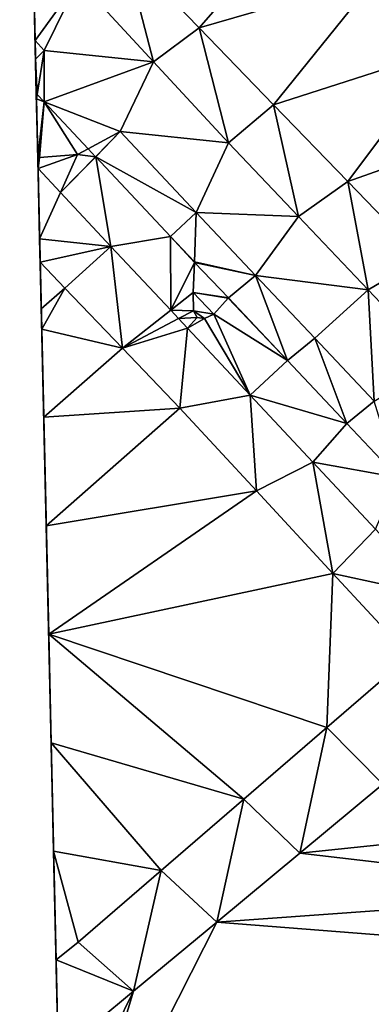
# Model space of a CAD drawing. Header units: inches. Extents: x 572956 to 573089, y 7035613 to 7035744.
# Tile 2 of 13: x 572956 to 572972, y 7035658 to 7035702. Entities that reach past the tile are written whole.
import ezdxf

# ---------------------------------------------------------------- set-up
doc = ezdxf.new("R2010")
doc.units = ezdxf.units.IN
doc.header["$MEASUREMENT"] = 0
doc.layers.add('Terreng_ortofoto', color=10, linetype='Continuous')

msp = doc.modelspace()

# ---------------------------------------------------------------- linework, layer by layer
at = {"layer": 'Terreng_ortofoto'}
for points in [[(572958.236, 7035652.486, 38.333), (572956.939, 7035709.277, 37.578), (572956.456, 7035730.422, 39.317)], [(572958.236, 7035652.486, 38.333), (572956.456, 7035730.422, 39.317), (572959.141, 7035612.858, 38.73)], [(572958.236, 7035652.486, 38.333), (572957.248, 7035695.75, 38), (572956.939, 7035709.277, 37.578)], [(572957.248, 7035695.75, 38), (572957.184, 7035698.554, 37.981), (572956.939, 7035709.277, 37.578)], [(572957.131, 7035700.878, 37.929), (572956.981, 7035707.447, 37.732), (572956.939, 7035709.277, 37.578)], [(572957.131, 7035700.878, 37.929), (572956.939, 7035709.277, 37.578), (572957.184, 7035698.554, 37.981)], [(572957.131, 7035700.878, 37.929), (572957.021, 7035705.703, 37.879), (572956.981, 7035707.447, 37.732)], [(572964.342, 7035701.435, 37.69), (572969.11, 7035706.92, 37.43), (572961.08, 7035704.811, 37.66)], [(572964.342, 7035701.435, 37.69), (572972.165, 7035703.713, 37.53), (572969.11, 7035706.92, 37.43)], [(572957.131, 7035700.878, 37.929), (572959.037, 7035703.52, 37.893), (572957.021, 7035705.703, 37.879)], [(572962.333, 7035699.95, 37.917), (572961.08, 7035704.811, 37.66), (572959.037, 7035703.52, 37.893)], [(572962.333, 7035699.95, 37.917), (572964.342, 7035701.435, 37.69), (572961.08, 7035704.811, 37.66)], [(572957.534, 7035700.448, 37.934), (572959.037, 7035703.52, 37.893), (572957.131, 7035700.878, 37.929)], [(572962.333, 7035699.95, 37.917), (572959.037, 7035703.52, 37.893), (572957.534, 7035700.448, 37.934)], [(572967.604, 7035698.059, 37.72), (572972.165, 7035703.713, 37.53), (572964.342, 7035701.435, 37.69)], [(572975.22, 7035700.507, 37.63), (572972.165, 7035703.713, 37.53), (572967.604, 7035698.059, 37.72)], [(572965.63, 7035696.38, 37.94), (572964.342, 7035701.435, 37.69), (572962.333, 7035699.95, 37.917)], [(572967.604, 7035698.059, 37.72), (572964.342, 7035701.435, 37.69), (572965.63, 7035696.38, 37.94)], [(572957.534, 7035700.448, 37.934), (572957.131, 7035700.878, 37.929), (572957.15, 7035700.058, 37.941)], [(572957.15, 7035700.058, 37.941), (572957.131, 7035700.878, 37.929), (572957.184, 7035698.554, 37.981)], [(572957.222, 7035698.514, 37.981), (572957.534, 7035700.448, 37.934), (572957.15, 7035700.058, 37.941)], [(572957.222, 7035698.514, 37.981), (572957.534, 7035698.18, 37.983), (572957.534, 7035700.448, 37.934)], [(572957.534, 7035698.18, 37.983), (572962.333, 7035699.95, 37.917), (572957.534, 7035700.448, 37.934)], [(572975.22, 7035700.507, 37.63), (572967.604, 7035698.059, 37.72), (572970.866, 7035694.682, 37.75)], [(572978.275, 7035697.3, 37.73), (572975.22, 7035700.507, 37.63), (572970.866, 7035694.682, 37.75)], [(572957.222, 7035698.514, 37.981), (572957.15, 7035700.058, 37.941), (572957.184, 7035698.554, 37.981)], [(572960.872, 7035696.884, 37.972), (572962.333, 7035699.95, 37.917), (572957.534, 7035698.18, 37.983)], [(572965.63, 7035696.38, 37.94), (572962.333, 7035699.95, 37.917), (572960.872, 7035696.884, 37.972)], [(572957.248, 7035695.75, 38), (572957.19, 7035698.314, 37.965), (572957.184, 7035698.554, 37.981)], [(572957.19, 7035698.314, 37.965), (572957.222, 7035698.514, 37.981), (572957.184, 7035698.554, 37.981)], [(572957.19, 7035698.314, 37.965), (572957.534, 7035698.18, 37.983), (572957.222, 7035698.514, 37.981)], [(572957.248, 7035695.75, 38), (572957.534, 7035698.18, 37.983), (572957.19, 7035698.314, 37.965)], [(572957.32, 7035695.732, 38), (572957.534, 7035698.18, 37.983), (572957.248, 7035695.75, 38)], [(572957.32, 7035695.732, 38), (572958.99, 7035695.872, 38), (572957.534, 7035698.18, 37.983)], [(572960.872, 7035696.884, 37.972), (572957.534, 7035698.18, 37.983), (572959.46, 7035696.125, 37.998)], [(572958.99, 7035695.872, 38), (572959.46, 7035696.125, 37.998), (572957.534, 7035698.18, 37.983)], [(572967.604, 7035698.059, 37.72), (572965.63, 7035696.38, 37.94), (572968.7, 7035693.147, 37.967)], [(572967.604, 7035698.059, 37.72), (572968.7, 7035693.147, 37.967), (572970.866, 7035694.682, 37.75)], [(572978.275, 7035697.3, 37.73), (572970.866, 7035694.682, 37.75), (572974.128, 7035691.306, 37.78)], [(572960.872, 7035696.884, 37.972), (572959.46, 7035696.125, 37.998), (572959.788, 7035695.774, 38)], [(572959.799, 7035695.762, 38), (572960.872, 7035696.884, 37.972), (572959.788, 7035695.774, 38)], [(572959.799, 7035695.762, 38), (572964.21, 7035693.32, 38.01), (572960.872, 7035696.884, 37.972)], [(572965.63, 7035696.38, 37.94), (572960.872, 7035696.884, 37.972), (572964.21, 7035693.32, 38.01)], [(572965.63, 7035696.38, 37.94), (572964.21, 7035693.32, 38.01), (572968.7, 7035693.147, 37.967)], [(572959.779, 7035695.765, 38), (572959.46, 7035696.125, 37.998), (572958.99, 7035695.872, 38)], [(572959.779, 7035695.765, 38), (572959.788, 7035695.774, 38), (572959.46, 7035696.125, 37.998)], [(572958.236, 7035652.486, 38.333), (572957.421, 7035688.18, 38.041), (572957.248, 7035695.75, 38)], [(572957.32, 7035695.732, 38), (572957.248, 7035695.75, 38), (572957.251, 7035695.637, 38.026)], [(572957.26, 7035695.25, 38.115), (572957.251, 7035695.637, 38.026), (572957.248, 7035695.75, 38)], [(572957.26, 7035695.25, 38.115), (572957.248, 7035695.75, 38), (572957.33, 7035692.164, 38.073)], [(572957.248, 7035695.75, 38), (572957.421, 7035688.18, 38.041), (572957.33, 7035692.164, 38.073)], [(572957.32, 7035695.732, 38), (572957.251, 7035695.637, 38.026), (572957.26, 7035695.25, 38.115)], [(572957.32, 7035695.732, 38), (572957.26, 7035695.25, 38.115), (572958.99, 7035695.872, 38)], [(572958.99, 7035695.872, 38), (572957.26, 7035695.25, 38.115), (572958.242, 7035694.201, 38.125)], [(572959.779, 7035695.765, 38), (572958.99, 7035695.872, 38), (572958.242, 7035694.201, 38.125)], [(572959.779, 7035695.765, 38), (572958.242, 7035694.201, 38.125), (572959.799, 7035695.762, 38)], [(572959.799, 7035695.762, 38), (572958.242, 7035694.201, 38.125), (572960.463, 7035691.827, 38.147)], [(572959.779, 7035695.765, 38), (572959.799, 7035695.762, 38), (572959.788, 7035695.774, 38)], [(572959.799, 7035695.762, 38), (572960.463, 7035691.827, 38.147), (572963.082, 7035692.257, 38.039)], [(572959.799, 7035695.762, 38), (572963.082, 7035692.257, 38.039), (572964.21, 7035693.32, 38.01)], [(572957.26, 7035695.25, 38.115), (572957.33, 7035692.164, 38.073), (572958.242, 7035694.201, 38.125)], [(572968.7, 7035693.147, 37.967), (572971.77, 7035689.913, 37.993), (572970.866, 7035694.682, 37.75)], [(572974.128, 7035691.306, 37.78), (572970.866, 7035694.682, 37.75), (572971.77, 7035689.913, 37.993)], [(572960.463, 7035691.827, 38.147), (572958.242, 7035694.201, 38.125), (572957.33, 7035692.164, 38.073)], [(572964.131, 7035691.143, 38), (572964.21, 7035693.32, 38.01), (572963.082, 7035692.257, 38.039)], [(572966.817, 7035690.553, 38.05), (572964.21, 7035693.32, 38.01), (572964.131, 7035691.143, 38)], [(572966.817, 7035690.553, 38.05), (572968.7, 7035693.147, 37.967), (572964.21, 7035693.32, 38.01)], [(572966.817, 7035690.553, 38.05), (572971.77, 7035689.913, 37.993), (572968.7, 7035693.147, 37.967)], [(572960.463, 7035691.827, 38.147), (572957.33, 7035692.164, 38.073), (572957.354, 7035691.135, 38.059)], [(572957.33, 7035692.164, 38.073), (572957.421, 7035688.18, 38.041), (572957.354, 7035691.135, 38.059)], [(572963.082, 7035692.257, 38.039), (572960.463, 7035691.827, 38.147), (572963.09, 7035689.021, 38.173)], [(572964.131, 7035691.143, 38), (572963.082, 7035692.257, 38.039), (572964.13, 7035691.119, 38)], [(572963.082, 7035692.257, 38.039), (572963.09, 7035689.021, 38.173), (572964.13, 7035691.119, 38)], [(572960.463, 7035691.827, 38.147), (572957.354, 7035691.135, 38.059), (572958.44, 7035689.99, 38.07)], [(572960.965, 7035687.35, 38.15), (572960.463, 7035691.827, 38.147), (572958.44, 7035689.99, 38.07)], [(572960.965, 7035687.35, 38.15), (572963.09, 7035689.021, 38.173), (572960.463, 7035691.827, 38.147)], [(572974.128, 7035691.306, 37.78), (572971.77, 7035689.913, 37.993), (572974.826, 7035686.695, 38.02)], [(572957.401, 7035689.079, 38.031), (572958.44, 7035689.99, 38.07), (572957.354, 7035691.135, 38.059)], [(572957.401, 7035689.079, 38.031), (572957.354, 7035691.135, 38.059), (572957.421, 7035688.18, 38.041)], [(572964.07, 7035689.792, 38), (572964.13, 7035691.119, 38), (572963.09, 7035689.021, 38.173)], [(572965.624, 7035689.559, 38), (572964.13, 7035691.119, 38), (572964.07, 7035689.792, 38)], [(572966.817, 7035690.553, 38.05), (572964.131, 7035691.143, 38), (572964.13, 7035691.119, 38)], [(572965.624, 7035689.559, 38), (572966.817, 7035690.553, 38.05), (572964.13, 7035691.119, 38)], [(572965.624, 7035689.559, 38), (572968.224, 7035686.8, 38.053), (572966.817, 7035690.553, 38.05)], [(572966.817, 7035690.553, 38.05), (572969.425, 7035687.785, 38.09), (572971.77, 7035689.913, 37.993)], [(572966.817, 7035690.553, 38.05), (572968.224, 7035686.8, 38.053), (572969.425, 7035687.785, 38.09)], [(572957.401, 7035689.079, 38.031), (572957.421, 7035688.18, 38.041), (572958.44, 7035689.99, 38.07)], [(572960.965, 7035687.35, 38.15), (572958.44, 7035689.99, 38.07), (572957.421, 7035688.18, 38.041)], [(572971.77, 7035689.913, 37.993), (572969.425, 7035687.785, 38.09), (572972.033, 7035685.018, 38.13)], [(572974.826, 7035686.695, 38.02), (572971.77, 7035689.913, 37.993), (572972.033, 7035685.018, 38.13)], [(572964.07, 7035689.792, 38), (572963.09, 7035689.021, 38.173), (572964.09, 7035688.992, 38)], [(572965.624, 7035689.559, 38), (572964.07, 7035689.792, 38), (572965.611, 7035689.544, 38)], [(572964.99, 7035688.852, 38), (572965.611, 7035689.544, 38), (572964.07, 7035689.792, 38)], [(572964.99, 7035688.852, 38), (572964.07, 7035689.792, 38), (572964.09, 7035688.992, 38)], [(572964.99, 7035688.852, 38), (572968.224, 7035686.8, 38.053), (572965.611, 7035689.544, 38)], [(572965.624, 7035689.559, 38), (572965.611, 7035689.544, 38), (572968.224, 7035686.8, 38.053)], [(572960.965, 7035687.35, 38.15), (572963.438, 7035688.649, 38.176), (572963.09, 7035689.021, 38.173)], [(572963.438, 7035688.649, 38.176), (572964.09, 7035688.992, 38), (572963.09, 7035689.021, 38.173)], [(572960.965, 7035687.35, 38.15), (572963.83, 7035688.23, 38.18), (572963.438, 7035688.649, 38.176)], [(572963.438, 7035688.649, 38.176), (572964.25, 7035688.702, 38), (572964.09, 7035688.992, 38)], [(572963.438, 7035688.649, 38.176), (572963.83, 7035688.23, 38.18), (572964.25, 7035688.702, 38)], [(572964.57, 7035688.652, 38), (572964.25, 7035688.702, 38), (572963.83, 7035688.23, 38.18)], [(572964.57, 7035688.652, 38), (572963.83, 7035688.23, 38.18), (572966.58, 7035685.28, 38.2)], [(572964.99, 7035688.852, 38), (572964.09, 7035688.992, 38), (572964.57, 7035688.652, 38)], [(572964.57, 7035688.652, 38), (572964.09, 7035688.992, 38), (572964.25, 7035688.702, 38)], [(572964.99, 7035688.852, 38), (572964.57, 7035688.652, 38), (572966.58, 7035685.28, 38.2)], [(572964.99, 7035688.852, 38), (572966.58, 7035685.28, 38.2), (572968.224, 7035686.8, 38.053)], [(572958.236, 7035652.486, 38.333), (572957.837, 7035669.991, 38.251), (572957.421, 7035688.18, 38.041)], [(572957.837, 7035669.991, 38.251), (572957.728, 7035674.763, 38.196), (572957.421, 7035688.18, 38.041)], [(572957.728, 7035674.763, 38.196), (572957.619, 7035679.535, 38.141), (572957.421, 7035688.18, 38.041)], [(572960.965, 7035687.35, 38.15), (572957.421, 7035688.18, 38.041), (572957.51, 7035684.307, 38.086)], [(572957.421, 7035688.18, 38.041), (572957.619, 7035679.535, 38.141), (572957.51, 7035684.307, 38.086)], [(572960.965, 7035687.35, 38.15), (572963.49, 7035684.71, 38.23), (572963.83, 7035688.23, 38.18)], [(572963.83, 7035688.23, 38.18), (572963.49, 7035684.71, 38.23), (572966.58, 7035685.28, 38.2)], [(572969.425, 7035687.785, 38.09), (572968.224, 7035686.8, 38.053), (572970.824, 7035684.04, 38.106)], [(572969.425, 7035687.785, 38.09), (572970.824, 7035684.04, 38.106), (572972.033, 7035685.018, 38.13)], [(572960.965, 7035687.35, 38.15), (572957.51, 7035684.307, 38.086), (572963.49, 7035684.71, 38.23)], [(572968.224, 7035686.8, 38.053), (572966.58, 7035685.28, 38.2), (572970.824, 7035684.04, 38.106)], [(572966.58, 7035685.28, 38.2), (572963.49, 7035684.71, 38.23), (572966.853, 7035681.073, 38.287)], [(572970.824, 7035684.04, 38.106), (572966.58, 7035685.28, 38.2), (572969.33, 7035682.33, 38.22)], [(572969.33, 7035682.33, 38.22), (572966.58, 7035685.28, 38.2), (572966.853, 7035681.073, 38.287)], [(572957.51, 7035684.307, 38.086), (572957.619, 7035679.535, 38.141), (572963.49, 7035684.71, 38.23)], [(572966.853, 7035681.073, 38.287), (572963.49, 7035684.71, 38.23), (572957.619, 7035679.535, 38.141)], [(572973.067, 7035681.657, 38.193), (572972.033, 7035685.018, 38.13), (572970.824, 7035684.04, 38.106)], [(572973.067, 7035681.657, 38.193), (572970.824, 7035684.04, 38.106), (572969.33, 7035682.33, 38.22)], [(572970.217, 7035677.437, 38.343), (572969.33, 7035682.33, 38.22), (572966.853, 7035681.073, 38.287)], [(572970.217, 7035677.437, 38.343), (572972.08, 7035679.38, 38.24), (572969.33, 7035682.33, 38.22)], [(572973.067, 7035681.657, 38.193), (572969.33, 7035682.33, 38.22), (572972.08, 7035679.38, 38.24)], [(572957.728, 7035674.763, 38.196), (572966.853, 7035681.073, 38.287), (572957.619, 7035679.535, 38.141)], [(572970.217, 7035677.437, 38.343), (572966.853, 7035681.073, 38.287), (572957.728, 7035674.763, 38.196)], [(572974.816, 7035676.445, 38.26), (572972.08, 7035679.38, 38.24), (572970.217, 7035677.437, 38.343)], [(572970.217, 7035677.437, 38.343), (572957.728, 7035674.763, 38.196), (572969.942, 7035670.655, 38.395)], [(572973.58, 7035673.8, 38.4), (572970.217, 7035677.437, 38.343), (572969.942, 7035670.655, 38.395)], [(572974.816, 7035676.445, 38.26), (572970.217, 7035677.437, 38.343), (572973.58, 7035673.8, 38.4)], [(572966.305, 7035667.51, 38.39), (572969.942, 7035670.655, 38.395), (572957.728, 7035674.763, 38.196)], [(572966.305, 7035667.51, 38.39), (572957.728, 7035674.763, 38.196), (572957.837, 7035669.991, 38.251)], [(572973.58, 7035673.8, 38.4), (572969.942, 7035670.655, 38.395), (572972.41, 7035668.166, 38.298)], [(572966.305, 7035667.51, 38.39), (572968.76, 7035665.132, 38.266), (572969.942, 7035670.655, 38.395)], [(572972.41, 7035668.166, 38.298), (572969.942, 7035670.655, 38.395), (572968.76, 7035665.132, 38.266)], [(572958.236, 7035652.486, 38.333), (572957.946, 7035665.219, 38.306), (572957.837, 7035669.991, 38.251)], [(572957.837, 7035669.991, 38.251), (572957.946, 7035665.219, 38.306), (572962.667, 7035664.365, 38.385)], [(572966.305, 7035667.51, 38.39), (572957.837, 7035669.991, 38.251), (572962.667, 7035664.365, 38.385)], [(572980.694, 7035666.385, 38.24), (572972.41, 7035668.166, 38.298), (572968.76, 7035665.132, 38.266)], [(572965.11, 7035662.098, 38.234), (572966.305, 7035667.51, 38.39), (572962.667, 7035664.365, 38.385)], [(572965.11, 7035662.098, 38.234), (572968.76, 7035665.132, 38.266), (572966.305, 7035667.51, 38.39)], [(572980.694, 7035666.385, 38.24), (572968.76, 7035665.132, 38.266), (572983.45, 7035663.417, 38.22)], [(572959.03, 7035661.22, 38.38), (572962.667, 7035664.365, 38.385), (572957.946, 7035665.219, 38.306)], [(572959.03, 7035661.22, 38.38), (572957.946, 7035665.219, 38.306), (572958.055, 7035660.446, 38.361)], [(572958.055, 7035660.446, 38.361), (572957.946, 7035665.219, 38.306), (572958.149, 7035656.312, 38.173)], [(572958.149, 7035656.312, 38.173), (572957.946, 7035665.219, 38.306), (572958.236, 7035652.486, 38.333)], [(572965.11, 7035662.098, 38.234), (572983.45, 7035663.417, 38.22), (572968.76, 7035665.132, 38.266)], [(572959.03, 7035661.22, 38.38), (572961.46, 7035659.064, 38.202), (572962.667, 7035664.365, 38.385)], [(572965.11, 7035662.098, 38.234), (572962.667, 7035664.365, 38.385), (572961.46, 7035659.064, 38.202)], [(572986.22, 7035660.435, 38.2), (572983.45, 7035663.417, 38.22), (572965.11, 7035662.098, 38.234)], [(572965.11, 7035662.098, 38.234), (572961.46, 7035659.064, 38.202), (572958.324, 7035648.66, 38.493)], [(572986.22, 7035660.435, 38.2), (572965.11, 7035662.098, 38.234), (572958.324, 7035648.66, 38.493)], [(572959.03, 7035661.22, 38.38), (572958.055, 7035660.446, 38.361), (572961.46, 7035659.064, 38.202)], [(572961.46, 7035659.064, 38.202), (572958.055, 7035660.446, 38.361), (572958.149, 7035656.312, 38.173)], [(572986.22, 7035660.435, 38.2), (572958.324, 7035648.66, 38.493), (572988.99, 7035657.452, 38.18)], [(572961.46, 7035659.064, 38.202), (572958.149, 7035656.312, 38.173), (572958.236, 7035652.486, 38.333)], [(572961.46, 7035659.064, 38.202), (572958.236, 7035652.486, 38.333), (572958.324, 7035648.66, 38.493)]]:
    msp.add_3dface(points, dxfattribs=at)

doc.saveas('drawing.dxf')
